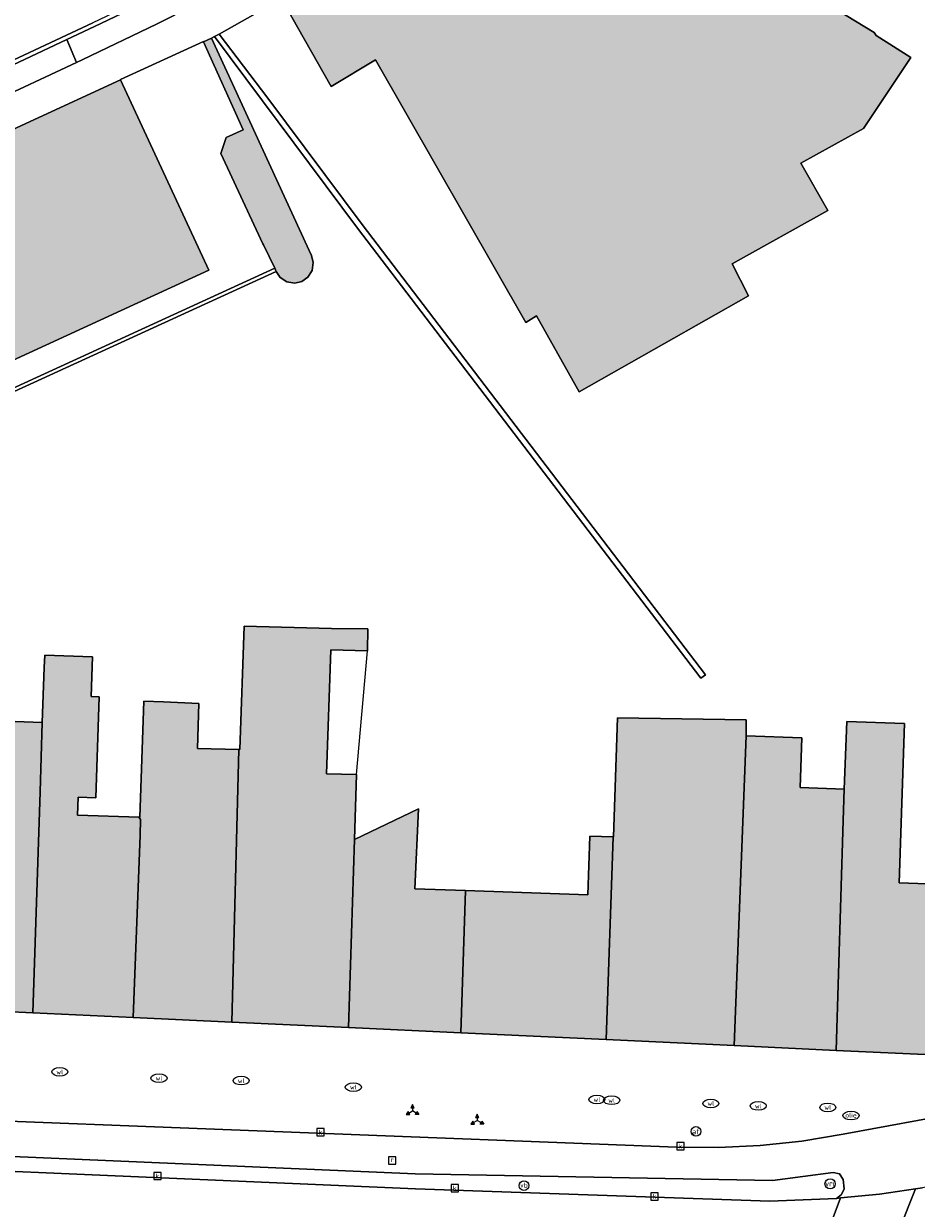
# Model space of a CAD drawing. Header units: metres. Extents: x 196496 to 197479, y 355139 to 356324.
# Tile 120 of 144: x 197117 to 197172, y 355725 to 355798. Entities that reach past the tile are written whole.
import ezdxf
from ezdxf.enums import TextEntityAlignment as Align

# ---------------------------------------------------------------- set-up
doc = ezdxf.new("R2010")
doc.units = ezdxf.units.M
doc.layers.get('0').update_dxf_attribs({"color": 252, "lineweight": 18})
for name, color, linetype, lineweight in [('B-WE-IE-MEUBILAIR_WEGMEUBILAIR-S', 252, 'Continuous', 18), ('B-WE-IE-MEUBILAIR_WEGMEUBILAIR_VERKEERSBORD-S', 252, 'Continuous', 18), ('B-WE-IE-TERREINAFSCHEIDING_KUNSTMATIG_MUUR-G', 252, 'IE-TERREINAFSCHEIDING-KUNSTMATIG-DICHT', 18), ('B-WE-IE-TERREINAFSCHEIDING_KUNSTMATIG_MUUR-GV', 252, 'Continuous', 18), ('B-WE-KL-BRANDSTOF_PUT-S', 252, 'Continuous', 18), ('B-WE-KL-WATER-S', 252, 'Continuous', 18), ('B-WE-OG-BEBOUWING-GV', 252, 'Continuous', 18), ('B-WE-OG-TERREIN_ERF-GV', 252, 'Continuous', 18), ('B-WE-RI-GWA_KOLK-S', 252, 'Continuous', 18), ('B-WE-RI-GWA_RIOOLPUT-S', 252, 'Continuous', 18), ('B-WE-VH-VERHARDING_ASFALT-GV', 252, 'Continuous', 18), ('B-WE-VH-VERHARDING_BETONSTRAATSTEEN-GV', 252, 'Continuous', 18), ('B-WE-VH-VERHARDING_STRAATBAKSTEEN-GV', 252, 'Continuous', 18), ('B-WE-VH-VERHARDING_TEGEL-GV', 252, 'Continuous', 18), ('B-WE-VW-AFSLUITPAAL-S', 252, 'Continuous', 18), ('B-WE-VW-VRI-S', 252, 'Continuous', 18)]:
    doc.layers.add(name, color=color, linetype=linetype, lineweight=lineweight)
doc.layers.add('X-XX-AL-PRESENTATIE_GEBOUW3-V', color=7, linetype='Continuous', lineweight=18, true_color=0xf0f0f0)
doc.styles.add('NLCS-ISO', font='NLCS-ISO.ttf')
doc.linetypes.add('IE-TERREINAFSCHEIDING-KUNSTMATIG-DICHT', pattern='A,8,-1,[82,NLCS.SHX,S=0.75,R=90,X=0,Y=0],-1', length=10)

# ---------------------------------------------------------------- blocks, each defined once
blk = doc.blocks.new('SIE-WEG_VERKEERSBORD_WEGWIJZER-SO')
at = {"linetype": 'ByBlock', "lineweight": 18}
h = blk.add_hatch(color=0, dxfattribs=at)
h.dxf.hatch_style = 1
h.paths.add_polyline_path([(0.5, 1), (0, 2), (-0.5, 1)])
h = blk.add_hatch(color=0, dxfattribs=at)
h.dxf.hatch_style = 1
h.paths.add_polyline_path([(-1.38, -0.22), (-2, -1.15), (-0.88, -1.09)])
h = blk.add_hatch(color=0, dxfattribs=at)
h.dxf.hatch_style = 1
h.paths.add_polyline_path([(1.38, -0.22), (2, -1.15), (0.88, -1.09)])
at = {"color": 0, "linetype": 'ByBlock', "lineweight": 18}
for points in [[(-1.13, -0.65), (0, 0)], [(0, 1), (0, 0)], [(1.13, -0.65), (0, 0)]]:
    blk.add_lwpolyline(points, dxfattribs=at)
for points in [[(0.5, 1), (0, 2), (-0.5, 1)], [(-1.38, -0.22), (-2, -1.15), (-0.88, -1.09)], [(1.38, -0.22), (2, -1.15), (0.88, -1.09)]]:
    blk.add_lwpolyline(points, close=True, dxfattribs=at)
blk = doc.blocks.new('SIE-WEG_PAAL_VERKEERSBORD-SO')
at = {"color": 0, "linetype": 'ByBlock', "lineweight": 18}
blk.add_circle((0, 0), 1.5, dxfattribs=at)
at = {"color": 0, "linetype": 'ByBlock', "lineweight": 18, "style": 'NLCS-ISO'}
blk.add_text('vb', height=1.5, dxfattribs=at).set_placement((0, 0.13), align=Align.MIDDLE_CENTER)
blk = doc.blocks.new('SKL-VRI_PAAL-SO')
at = {"lineweight": 18}
blk.add_circle((0, 0), 1.59, dxfattribs=at)
at = {"lineweight": 18, "style": 'NLCS-ISO'}
blk.add_text('vri', height=1.8, dxfattribs=at).set_placement((-0.06, 0.08), align=Align.MIDDLE_CENTER)
blk = doc.blocks.new('SVW-AFSLUITPAAL-SO')
at = {"lineweight": 18}
blk.add_circle((0, 0), 1.5, dxfattribs=at)
at = {"lineweight": 18, "style": 'NLCS-ISO'}
blk.add_text('af', height=1.8, dxfattribs=at).set_placement((0, 0), align=Align.MIDDLE_CENTER)
blk = doc.blocks.new('SKL-WATER_WATERLEIDINGPUT-SO')
at = {"color": 0, "linetype": 'ByBlock', "lineweight": 18}
blk.add_ellipse((0, 0), major_axis=(2.5, 0), ratio=0.54, dxfattribs=at)
at = {"color": 0, "linetype": 'ByBlock', "lineweight": 18, "style": 'NLCS-ISO'}
blk.add_text('wl', height=1.5, dxfattribs=at).set_placement((0, 0), align=Align.MIDDLE_CENTER)
blk = doc.blocks.new('SRI-KOLK-SO')
at = {"color": 0, "linetype": 'ByBlock', "lineweight": 18}
blk.add_lwpolyline([(-1.125, -1.125), (1.125, -1.125), (1.125, 1.125), (-1.125, 1.125)], close=True, dxfattribs=at)
at = {"color": 0, "linetype": 'ByBlock', "lineweight": 18, "style": 'NLCS-ISO'}
blk.add_text('k', height=1.5, dxfattribs=at).set_placement((0, 0), align=Align.MIDDLE_CENTER)
blk = doc.blocks.new('SRI-PUT_INSPECTIEPUT_RIOOLPUT-SO')
at = {"color": 0, "linetype": 'ByBlock', "lineweight": 18}
blk.add_lwpolyline([(-1.12, -1.12), (1.12, -1.12), (1.12, 1.12), (-1.12, 1.12)], close=True, dxfattribs=at)
at = {"color": 0, "linetype": 'ByBlock', "lineweight": 18, "style": 'NLCS-ISO'}
blk.add_text('r', height=1.5, dxfattribs=at).set_placement((0, 0.28), align=Align.MIDDLE_CENTER)
blk = doc.blocks.new('SKL-BENZINEPUT_OLIEPUT-SO')
at = {"color": 0, "linetype": 'ByBlock', "lineweight": 18}
blk.add_ellipse((0, 0), major_axis=(2.5, 0), ratio=0.54, dxfattribs=at)
at = {"color": 0, "linetype": 'ByBlock', "lineweight": 18, "style": 'NLCS-ISO'}
blk.add_text('olie', height=1.5, dxfattribs=at).set_placement((0, 0.16), align=Align.MIDDLE_CENTER)

msp = doc.modelspace()

# ---------------------------------------------------------------- hatches: boundary and pattern name
at = {"layer": 'X-XX-AL-PRESENTATIE_GEBOUW3-V'}
for points in [[(197132.742, 355800.009), (197132.959, 355799.628), (197135.853, 355794.543), (197138.606, 355796.2), (197147.995, 355779.84), (197148.645, 355780.252), (197151.313, 355775.508), (197161.872, 355781.498), (197160.849, 355783.488), (197166.804, 355786.82), (197165.133, 355789.761), (197169.036, 355791.92), (197171.98, 355796.356), (197169.832, 355797.723), (197169.708, 355797.91), (197160.714, 355803.408), (197154.039, 355810.222), (197153.517, 355809.737), (197152.927, 355809.339), (197144.552, 355804.627), (197143.878, 355805.854), (197144.312, 355806.093), (197144.083, 355806.464)], [(197131.627, 355784.675), (197132.333, 355783.211), (197132.42, 355783.02), (197132.676, 355782.641), (197133.091, 355782.369), (197133.58, 355782.288), (197134.025, 355782.393), (197134.399, 355782.656), (197134.662, 355783.077), (197134.734, 355783.567), (197134.62, 355784.01), (197134.478, 355784.318), (197133.87, 355785.63), (197128.383, 355797.552), (197127.898, 355797.333), (197130.372, 355791.853), (197129.295, 355791.372), (197128.968, 355790.374), (197131.6, 355784.73)], [(197097.976, 355783.559), (197097.275, 355781.643), (197095.358, 355780.758), (197094.438, 355781.932), (197092.944, 355781.067), (197091.503, 355780.116), (197088.791, 355777.981), (197086.521, 355775.719), (197085.179, 355774.091), (197084.482, 355773.246), (197084.111, 355772.719), (197082.57, 355770.527), (197080.898, 355767.664), (197080.895, 355767.657), (197080.915, 355767.632), (197087.014, 355759.874), (197089.394, 355761.738), (197102.1, 355771.69), (197104.55, 355772.78), (197104.76, 355772.31), (197128.22, 355783.1), (197122.725, 355794.953)], [(197129.666, 355736.219), (197136.94, 355735.878), (197137.312, 355747.602), (197137.44, 355751.654), (197135.55, 355751.693), (197135.827, 355759.419), (197138.108, 355759.372), (197138.141, 355760.741), (197135.875, 355760.754), (197130.427, 355760.903), (197130.156, 355753.21), (197130.087, 355753.212)], [(197123.513, 355736.507), (197123.938, 355747.876), (197123.974, 355748.846), (197123.89, 355748.962), (197123.891, 355748.984), (197120.036, 355749.122), (197120.076, 355750.246), (197121.172, 355750.206), (197121.397, 355756.5), (197120.881, 355756.519), (197120.972, 355758.989), (197117.992, 355759.1), (197117.963, 355758.314), (197117.839, 355754.894), (197117.701, 355750.57), (197117.263, 355736.8)], [(197123.513, 355736.507), (197129.666, 355736.219), (197130.087, 355753.212), (197127.518, 355753.279), (197127.61, 355756.084), (197125.392, 355756.19), (197124.17, 355756.233), (197123.913, 355748.983), (197123.891, 355748.984), (197123.89, 355748.962), (197123.974, 355748.846), (197123.938, 355747.876)], [(197110.271, 355739.11), (197110.17, 355737.133), (197117.263, 355736.8), (197117.701, 355750.57), (197117.839, 355754.894), (197116.159, 355754.956), (197114.479, 355755.019), (197114.332, 355751.058), (197110.837, 355751.185), (197110.821, 355750.74)], [(197152.997, 355735.125), (197160.984, 355734.751), (197161.712, 355754.053), (197161.723, 355755.054), (197153.698, 355755.178), (197153.448, 355747.765), (197153.428, 355747.766)], [(197167.341, 355734.453), (197173.802, 355734.15), (197174.169, 355744.798), (197171.256, 355744.896), (197171.588, 355754.832), (197167.993, 355754.954), (197167.84, 355750.732), (197167.769, 355748.79)], [(197160.984, 355734.751), (197167.341, 355734.453), (197167.769, 355748.79), (197167.84, 355750.732), (197165.09, 355750.837), (197165.193, 355753.935), (197161.712, 355754.053)], [(197143.944, 355735.55), (197144.225, 355744.421), (197141.071, 355744.53), (197141.291, 355749.505), (197137.312, 355747.602), (197136.94, 355735.878)], [(197152.997, 355735.125), (197153.428, 355747.766), (197151.98, 355747.816), (197151.856, 355744.157), (197144.225, 355744.421), (197143.944, 355735.55)]]:
    msp.add_hatch(color=256, dxfattribs=at).paths.add_polyline_path(points)

# ---------------------------------------------------------------- linework, layer by layer
at = {"layer": 'B-WE-IE-TERREINAFSCHEIDING_KUNSTMATIG_MUUR-G', "ltscale": 0.2, "flags": 128}
msp.add_lwpolyline([(197137.44, 355751.654), (197138.108, 355759.372)], dxfattribs=at)
at = {"layer": 'B-WE-IE-TERREINAFSCHEIDING_KUNSTMATIG_MUUR-GV', "flags": 128}
for points in [[(197158.9, 355757.65), (197159.185, 355757.867), (197137.786, 355785.936), (197131.897, 355793.817), (197128.876, 355797.801), (197128.581, 355797.655), (197137.5, 355785.72)], [(197103.132, 355770.191), (197103.642, 355770), (197104.18, 355770.09), (197132.42, 355783.02), (197132.333, 355783.211), (197104.099, 355770.272), (197103.539, 355770.225), (197103.072, 355770.537), (197102.905, 355770.411), (197102.937, 355770.371), (197102.972, 355770.332)]]:
    msp.add_lwpolyline(points, close=True, dxfattribs=at)
at = {"layer": 'B-WE-OG-BEBOUWING-GV', "flags": 128}
for points in [[(197132.742, 355800.009), (197132.959, 355799.628), (197135.853, 355794.543), (197138.606, 355796.2), (197147.995, 355779.84), (197148.645, 355780.252), (197151.313, 355775.508), (197161.872, 355781.498), (197160.849, 355783.488), (197166.804, 355786.82), (197165.133, 355789.761), (197169.036, 355791.92), (197171.98, 355796.356), (197169.832, 355797.723), (197169.708, 355797.91), (197160.714, 355803.408), (197154.039, 355810.222), (197153.517, 355809.737), (197152.927, 355809.339), (197144.552, 355804.627), (197143.878, 355805.854), (197144.312, 355806.093), (197144.083, 355806.464)], [(197131.627, 355784.675), (197132.333, 355783.211), (197132.42, 355783.02), (197132.676, 355782.641), (197133.091, 355782.369), (197133.58, 355782.288), (197134.025, 355782.393), (197134.399, 355782.656), (197134.662, 355783.077), (197134.734, 355783.567), (197134.62, 355784.01), (197134.478, 355784.318), (197133.87, 355785.63), (197128.383, 355797.552), (197127.898, 355797.333), (197130.372, 355791.853), (197129.295, 355791.372), (197128.968, 355790.374), (197131.6, 355784.73)], [(197097.976, 355783.559), (197097.275, 355781.643), (197095.358, 355780.758), (197094.438, 355781.932), (197092.944, 355781.067), (197091.503, 355780.116), (197088.791, 355777.981), (197086.521, 355775.719), (197085.179, 355774.091), (197084.482, 355773.246), (197084.111, 355772.719), (197082.57, 355770.527), (197080.898, 355767.664), (197080.895, 355767.657), (197080.915, 355767.632), (197087.014, 355759.874), (197089.394, 355761.738), (197102.1, 355771.69), (197104.55, 355772.78), (197104.76, 355772.31), (197128.22, 355783.1), (197122.725, 355794.953)], [(197129.666, 355736.219), (197136.94, 355735.878), (197137.312, 355747.602), (197137.44, 355751.654), (197135.55, 355751.693), (197135.827, 355759.419), (197138.108, 355759.372), (197138.141, 355760.741), (197135.875, 355760.754), (197130.427, 355760.903), (197130.156, 355753.21), (197130.087, 355753.212)], [(197123.513, 355736.507), (197123.938, 355747.876), (197123.974, 355748.846), (197123.89, 355748.962), (197123.891, 355748.984), (197120.036, 355749.122), (197120.076, 355750.246), (197121.172, 355750.206), (197121.397, 355756.5), (197120.881, 355756.519), (197120.972, 355758.989), (197117.992, 355759.1), (197117.963, 355758.314), (197117.839, 355754.894), (197117.701, 355750.57), (197117.263, 355736.8)], [(197123.513, 355736.507), (197129.666, 355736.219), (197130.087, 355753.212), (197127.518, 355753.279), (197127.61, 355756.084), (197125.392, 355756.19), (197124.17, 355756.233), (197123.913, 355748.983), (197123.891, 355748.984), (197123.89, 355748.962), (197123.974, 355748.846), (197123.938, 355747.876)], [(197110.271, 355739.11), (197110.17, 355737.133), (197117.263, 355736.8), (197117.701, 355750.57), (197117.839, 355754.894), (197116.159, 355754.956), (197114.479, 355755.019), (197114.332, 355751.058), (197110.837, 355751.185), (197110.821, 355750.74)], [(197152.997, 355735.125), (197160.984, 355734.751), (197161.712, 355754.053), (197161.723, 355755.054), (197153.698, 355755.178), (197153.448, 355747.765), (197153.428, 355747.766)], [(197167.341, 355734.453), (197173.802, 355734.15), (197174.169, 355744.798), (197171.256, 355744.896), (197171.588, 355754.832), (197167.993, 355754.954), (197167.84, 355750.732), (197167.769, 355748.79)], [(197160.984, 355734.751), (197167.341, 355734.453), (197167.769, 355748.79), (197167.84, 355750.732), (197165.09, 355750.837), (197165.193, 355753.935), (197161.712, 355754.053)], [(197143.944, 355735.55), (197144.225, 355744.421), (197141.071, 355744.53), (197141.291, 355749.505), (197137.312, 355747.602), (197136.94, 355735.878)], [(197152.997, 355735.125), (197153.428, 355747.766), (197151.98, 355747.816), (197151.856, 355744.157), (197144.225, 355744.421), (197143.944, 355735.55)]]:
    msp.add_lwpolyline(points, close=True, dxfattribs=at)
at = {"layer": 'B-WE-OG-TERREIN_ERF-GV', "flags": 128}
for points in [[(197160.714, 355803.408), (197169.708, 355797.91), (197169.832, 355797.723), (197171.98, 355796.356), (197169.036, 355791.92), (197165.133, 355789.761), (197166.804, 355786.82), (197160.849, 355783.488), (197161.872, 355781.498), (197151.313, 355775.508), (197148.645, 355780.252), (197147.995, 355779.84), (197138.606, 355796.2), (197135.853, 355794.543), (197132.959, 355799.628)], [(197132.067, 355799.621), (197128.876, 355797.801), (197131.897, 355793.817), (197137.786, 355785.936), (197159.185, 355757.867), (197158.9, 355757.65), (197137.5, 355785.72), (197128.581, 355797.655), (197128.383, 355797.552), (197133.87, 355785.63), (197134.478, 355784.318), (197134.62, 355784.01), (197134.734, 355783.567), (197134.662, 355783.077), (197134.399, 355782.656), (197134.025, 355782.393), (197133.58, 355782.288), (197133.091, 355782.369), (197132.676, 355782.641), (197132.42, 355783.02), (197104.18, 355770.09)], [(197104.099, 355770.272), (197132.333, 355783.211), (197131.627, 355784.675), (197131.6, 355784.73), (197128.968, 355790.374), (197129.295, 355791.372), (197130.372, 355791.853), (197127.898, 355797.333), (197127.885, 355797.36), (197122.712, 355794.98), (197122.725, 355794.953), (197128.22, 355783.1), (197104.76, 355772.31)], [(197116.159, 355754.956), (197117.839, 355754.894), (197117.963, 355758.314), (197117.992, 355759.1), (197120.972, 355758.989), (197120.881, 355756.519), (197121.397, 355756.5), (197121.172, 355750.206), (197120.076, 355750.246), (197120.036, 355749.122), (197123.891, 355748.984), (197123.913, 355748.983), (197124.17, 355756.233), (197125.392, 355756.19), (197127.61, 355756.084), (197127.518, 355753.279), (197130.087, 355753.212), (197130.156, 355753.21), (197130.427, 355760.903), (197135.875, 355760.754), (197138.141, 355760.741), (197138.108, 355759.372), (197135.827, 355759.419), (197135.55, 355751.693), (197137.44, 355751.654), (197137.312, 355747.602), (197141.291, 355749.505), (197141.071, 355744.53), (197144.225, 355744.421), (197151.856, 355744.157), (197151.98, 355747.816), (197153.428, 355747.766), (197153.448, 355747.765), (197153.698, 355755.178), (197161.723, 355755.054), (197161.712, 355754.053), (197165.193, 355753.935), (197165.09, 355750.837), (197167.84, 355750.732), (197167.993, 355754.954), (197171.588, 355754.832), (197171.256, 355744.896), (197174.169, 355744.798)]]:
    msp.add_lwpolyline(points, dxfattribs=at)
at = {"layer": 'B-WE-VH-VERHARDING_ASFALT-GV', "flags": 128}
for points in [[(197095.875, 355786.759), (197120.991, 355798.505)], [(197185.69, 355724.193), (197186.258, 355724.784), (197181.869, 355728.447), (197181.454, 355728.264), (197179.327, 355727.533), (197177.147, 355726.884), (197174.94, 355726.335), (197172.712, 355725.887), (197172.269, 355725.82), (197169.18, 355718.055)]]:
    msp.add_lwpolyline(points, dxfattribs=at)
for points in [[(197080.924, 355729.143), (197081.299, 355722.947), (197082.729, 355722.785), (197091.223, 355722.038), (197099.734, 355721.519), (197115.879, 355720.874), (197154.922, 355719.296), (197155.96, 355719.358), (197162.654, 355719.09), (197165.259, 355718.986), (197167.612, 355725.252), (197167.35, 355725.227), (197163.191, 355725.05), (197141.102, 355725.826), (197093.11, 355727.908), (197082.693, 355728.879)], [(197169.18, 355718.055), (197172.269, 355725.82), (197170.04, 355725.485), (197167.612, 355725.252), (197165.259, 355718.986), (197167.378, 355718.901)]]:
    msp.add_lwpolyline(points, close=True, dxfattribs=at)
at = {"layer": 'B-WE-VH-VERHARDING_BETONSTRAATSTEEN-GV', "flags": 128}
for points in [[(197137.919, 355807.528), (197133.778, 355805.106), (197129.574, 355802.794), (197125.31, 355800.593), (197120.991, 355798.505), (197095.875, 355786.759), (197096.094, 355786.803), (197096.297, 355786.763), (197096.393, 355786.725), (197104.031, 355790.297), (197109.041, 355792.641), (197113.755, 355794.845), (197119.372, 355797.472), (197121.098, 355798.279), (197125.422, 355800.369), (197129.692, 355802.573), (197131.759, 355803.71), (197133.901, 355804.889), (197137.68, 355807.099), (197137.668, 355807.175)], [(197119.981, 355796.04), (197120.38, 355796.226), (197124.967, 355798.422), (197129.499, 355800.733), (197132.477, 355802.345), (197131.759, 355803.71), (197129.692, 355802.573), (197125.422, 355800.369), (197121.098, 355798.279), (197119.372, 355797.472)], [(197096.393, 355786.725), (197098.171, 355786.032), (197098.374, 355785.999), (197098.604, 355786.039), (197102.098, 355787.697), (197104.638, 355788.882), (197109.732, 355791.258), (197114.448, 355793.458), (197119.981, 355796.04), (197119.372, 355797.472), (197113.755, 355794.845), (197109.041, 355792.641), (197104.031, 355790.297)]]:
    msp.add_lwpolyline(points, close=True, dxfattribs=at)
at = {"layer": 'B-WE-VH-VERHARDING_STRAATBAKSTEEN-GV', "flags": 128}
msp.add_lwpolyline([(197080.868, 355731.697), (197080.924, 355729.143), (197082.693, 355728.879), (197093.11, 355727.908), (197141.102, 355725.826), (197163.191, 355725.05), (197167.35, 355725.227), (197167.665, 355725.462), (197167.825, 355725.821), (197167.766, 355726.401), (197167.549, 355726.749), (197167.149, 355726.839), (197163.356, 355726.339), (197141.086, 355726.756), (197096.66, 355728.676), (197093.577, 355728.817), (197090.505, 355729.171), (197087.463, 355729.735), (197084.475, 355730.505), (197081.052, 355731.623), (197080.898, 355731.685)], close=True, dxfattribs=at)
at = {"layer": 'B-WE-VH-VERHARDING_TEGEL-GV', "flags": 128}
for points in [[(197129.499, 355800.733), (197124.967, 355798.422), (197120.38, 355796.226), (197119.981, 355796.04), (197114.448, 355793.458)], [(197097.976, 355783.559), (197122.725, 355794.953), (197122.712, 355794.98), (197127.885, 355797.36), (197127.898, 355797.333), (197128.383, 355797.552), (197128.581, 355797.655), (197128.876, 355797.801), (197132.067, 355799.621)], [(197173.802, 355734.15), (197167.341, 355734.453), (197160.984, 355734.751), (197152.997, 355735.125), (197143.944, 355735.55), (197136.94, 355735.878), (197129.666, 355736.219), (197123.513, 355736.507), (197117.263, 355736.8), (197110.17, 355737.133)], [(197175.229, 355730.606), (197167.766, 355729.224), (197165.194, 355728.798), (197162.597, 355728.521), (197159.989, 355728.395), (197157.382, 355728.42), (197108.283, 355730.324)], [(197108.283, 355730.324), (197157.382, 355728.42), (197159.989, 355728.395), (197162.597, 355728.521), (197165.194, 355728.798), (197167.766, 355729.224), (197175.229, 355730.606)], [(197096.66, 355728.676), (197141.086, 355726.756), (197163.356, 355726.339), (197167.149, 355726.839), (197167.549, 355726.749), (197167.766, 355726.401), (197167.825, 355725.821), (197167.665, 355725.462), (197167.35, 355725.227), (197167.612, 355725.252), (197170.04, 355725.485), (197172.269, 355725.82), (197172.712, 355725.887)]]:
    msp.add_lwpolyline(points, dxfattribs=at)

# ---------------------------------------------------------------- block references
at = {"layer": 'B-WE-IE-MEUBILAIR_WEGMEUBILAIR-S', "xscale": 0.2, "yscale": 0.2, "zscale": 0.2}
msp.add_blockref('SIE-WEG_PAAL_VERKEERSBORD-SO', (197147.868, 355726.023), dxfattribs=at)
at = {"layer": 'B-WE-IE-MEUBILAIR_WEGMEUBILAIR_VERKEERSBORD-S', "xscale": 0.2, "yscale": 0.2, "zscale": 0.2}
for p in [(197140.923, 355730.678), (197144.959, 355730.078)]:
    msp.add_blockref('SIE-WEG_VERKEERSBORD_WEGWIJZER-SO', p, dxfattribs=at)
at = {"layer": 'B-WE-KL-BRANDSTOF_PUT-S', "xscale": 0.2, "yscale": 0.2, "zscale": 0.2}
msp.add_blockref('SKL-BENZINEPUT_OLIEPUT-SO', (197168.258, 355730.384), dxfattribs=at)
at = {"layer": 'B-WE-KL-WATER-S', "xscale": 0.2, "yscale": 0.2, "zscale": 0.2}
for p in [(197118.933, 355733.111), (197125.118, 355732.726), (197130.24, 355732.565), (197137.234, 355732.165), (197152.419, 355731.393), (197153.337, 355731.34), (197159.519, 355731.147), (197162.478, 355730.986), (197166.809, 355730.898)]:
    msp.add_blockref('SKL-WATER_WATERLEIDINGPUT-SO', p, dxfattribs=at)
at = {"layer": 'B-WE-RI-GWA_KOLK-S', "xscale": 0.2, "yscale": 0.2, "zscale": 0.2}
for p in [(197135.184, 355729.35), (197157.632, 355728.482), (197125.018, 355726.624), (197143.554, 355725.862), (197156.002, 355725.345)]:
    msp.add_blockref('SRI-KOLK-SO', p, dxfattribs=at)
at = {"layer": 'B-WE-RI-GWA_RIOOLPUT-S', "xscale": 0.2, "yscale": 0.2, "zscale": 0.2}
msp.add_blockref('SRI-PUT_INSPECTIEPUT_RIOOLPUT-SO', (197139.648, 355727.585), dxfattribs=at)
at = {"layer": 'B-WE-VW-AFSLUITPAAL-S', "xscale": 0.2, "yscale": 0.2, "zscale": 0.2}
msp.add_blockref('SVW-AFSLUITPAAL-SO', (197158.591, 355729.401), dxfattribs=at)
at = {"layer": 'B-WE-VW-VRI-S', "xscale": 0.2, "yscale": 0.2, "zscale": 0.2}
msp.add_blockref('SKL-VRI_PAAL-SO', (197166.953, 355726.131), dxfattribs=at)

doc.saveas('drawing.dxf')
